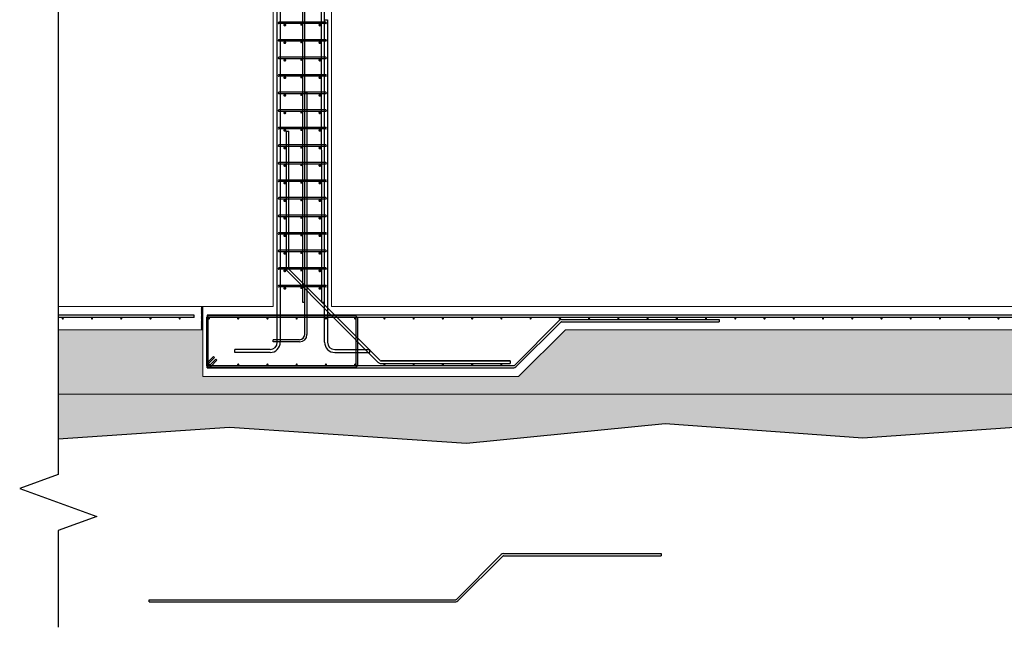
# Model space of a CAD drawing. Header units: inches. Extents: x 25395 to 30159, y 885 to 2190.
# Tile 10 of 15: x 29484 to 29821, y 885 to 1092. Entities that reach past the tile are written whole.
import ezdxf

# ---------------------------------------------------------------- set-up
doc = ezdxf.new("R2010")
doc.units = ezdxf.units.IN
doc.header["$LTSCALE"] = 0.01
doc.header["$MEASUREMENT"] = 0
for name, color, linetype, lineweight in [('A-WALL-FULL-INTR', 3, 'Continuous', 13), ('G-SECT2', 4, 'Continuous', 30), ('S-WALL-SHEA', 115, 'Continuous', 30), ('SDTL', 6, 'Continuous', 25)]:
    doc.layers.add(name, color=color, linetype=linetype, lineweight=lineweight)

msp = doc.modelspace()

# ---------------------------------------------------------------- hatches: boundary and pattern name
at = {"layer": 'G-SECT2'}
h = msp.add_hatch(dxfattribs=at)
h.set_pattern_fill('GRAVEL', color=256, scale=7.5)
h.set_pattern_definition([(228.0127875, (5.4, 7.5), (-60, -67.5), [1.00902, -99.8931604]), (184.9697407, (4.725, 6.75), (90, 7.5), [1.73151, -171.4194357]), (132.510447, (3, 6.6), (75, -82.5), [1.22091, -120.8702445]), (267.273689, (0.075, 4.725), (7.5, 150), [1.576785, -156.1016853]), (292.8336542, (0, 3.15), (-37.5, 90), [1.5461625, -153.0702985]), (357.273689, (0.6, 1.725), (-150, 7.5), [1.576785, -156.1016853]), (37.6942405, (2.175, 1.65), (-97.5, -75), [2.0852175, -206.4363641]), (72.2553284, (3.825, 2.925), (52.5, 165), [1.96866, -194.8974112]), (121.4295656, (4.425, 4.8), (-60, 97.5), [1.582125, -156.6305483]), (175.2363583, (3.6, 6.15), (82.5, -7.5), [1.80624, -88.5057193]), (222.3974378, (1.8, 6.3), (-90, -82.5), [2.33586, -231.2503125]), (138.8140748, (7.5, 4.65), (-52.5, 45), [0.7972575, -78.9288361]), (171.4692344, (6.9, 5.175), (97.5, -15), [1.5167775, -150.1613356]), (225, (5.4, 5.4), (-8e-16, -7.5), [1.0606575, -9.5459442]), (203.1985905, (4.875, 6.3), (37.5, 15), [0.571185, -56.5471133]), (291.8014095, (4.35, 6.075), (-7.5, 22.5), [0.8077725, -39.5809636]), (30.9637565, (4.65, 5.325), (22.5, 15), [1.3119675, -42.4201717]), (161.565051, (5.775, 6), (15, -7.5), [0.9486825, -22.7684]), (16.3895403, (0, 6.075), (75, 22.5), [1.329, -131.5713386]), (70.346176, (1.275, 6.45), (-30, -82.5), [1.1149575, -110.3805581]), (293.1985905, (5.775, 7.5), (-15, 37.5), [1.1423625, -55.9759358]), (343.6104597, (6.225, 6.45), (-75, 22.5), [1.329, -131.5713386]), (339.4439548, (0, 1.425), (-37.5, 15), [1.2816, -62.798428]), (294.7751406, (1.2, 0.975), (-37.5, 82.5), [1.073835, -106.309823]), (66.8014095, (5.85, 0), (15, 37.5), [1.1423625, -55.9759358]), (17.3540246, (6.3, 1.05), (-97.5, -30), [1.2572325, -124.4656771]), (69.4439548, (2.175, 0), (-15, -37.5), [0.6408, -63.439228]), (101.3099325, (5.4, 0), (-7.5, 30), [0.382425, -37.8602214]), (165.9637565, (5.325, 0.375), (22.5, -7.5), [1.5461625, -29.3771297]), (186.009006, (3.825, 0.75), (75, 7.5), [1.432875, -141.8544238]), (303.6900675, (4.65, 4.65), (-7.5, 15), [1.081665, -25.9599696]), (353.1572266, (5.25, 3.75), (127.5, -15), [1.888455, -186.9567197]), (60.945396, (7.125, 3.525), (-30, -52.5), [0.77217, -76.445056]), (90, (7.5, 4.2), (-7.5, 7.5), [0.45, -7.05]), (120.2564372, (3.675, 0.975), (30, -52.5), [1.04193, -103.1514]), (48.0127875, (3.15, 1.875), (60, 67.5), [2.01804, -98.8841404]), (0, (4.5, 3.375), (7.5, 7.5), [1.95, -5.55]), (325.3048465, (6.45, 3.375), (75, -52.5), [1.185855, -117.3995573]), (254.054604, (7.425, 2.7), (-7.5, -30), [1.092015, -53.5088092]), (207.6459754, (7.125, 1.65), (-142.5, -75), [1.7779875, -176.0210564]), (175.4260787, (5.55, 0.825), (-97.5, 7.5), [1.8809925, -186.2180506])])
h.paths.add_polyline_path([(29670.66, 986.45), (29654.66, 970.45), (29546.7, 970.45), (29546.7, 986.45), (29497.2, 986.45), (29497.2, 964.45), (30134.69, 964.45), (30134.69, 970.45), (29947, 970.45), (29931, 986.45)])
at = {"layer": 'S-WALL-SHEA'}
h = msp.add_hatch(dxfattribs=at)
h.set_pattern_fill('EARTH', color=256, scale=35)
h.set_pattern_definition([(0, (0, -4), (8.75, 8.75), [8.75, -8.75]), (0, (0, -0.719), (8.75, 8.75), [8.75, -8.75]), (0, (0, 2.5625), (8.75, 8.75), [8.75, -8.75]), (90, (1.094, 3.656), (-8.75, 8.75), [8.75, -8.75]), (90, (4.375, 3.656), (-8.75, 8.75), [8.75, -8.75]), (90, (7.656, 3.656), (-8.75, 8.75), [8.75, -8.75])])
h.paths.add_polyline_path([(30134.69, 970.45), (30132.7, 970.45), (30132.7, 964.45), (29497.2, 964.45), (29497.2, 949.06), (29555.8, 953.05), (29636.86, 947.53), (29704.73, 954.28), (29772.38, 949.37), (29842.12, 954.3), (29934.86, 948.77), (30007.02, 953.38), (30057.17, 948.88), (30090.6, 951.76), (30113.64, 948.31), (30127.28, 951), (30147.25, 947.54), (30157.81, 955.99), (30154.54, 965.01), (30159.15, 975.94), (30154.93, 991.49), (30134.69, 994.45)])
at = {"layer": 'SDTL'}
h = msp.add_hatch(dxfattribs=at)
h.set_pattern_fill('ANSI31', color=256)
h.paths.add_polyline_path([(29546.7, 994.45), (29546.2, 994.45), (29546.2, 986.45), (29546.7, 986.45)])

# ---------------------------------------------------------------- linework, layer by layer
at = {"layer": 'A-WALL-FULL-INTR'}
for p, q in [((29570.7, 994.45), (29570.7, 1306.45)), ((29590.7, 994.45), (29590.7, 1280.45)), ((29497.2, 994.45), (29570.7, 994.45)), ((29546.2, 986.45), (29546.2, 994.45)), ((29546.7, 970.45), (29546.7, 994.45)), ((30010.7, 994.45), (29590.7, 994.45)), ((29497.2, 986.45), (29546.7, 986.45)), ((29654.66, 970.45), (29670.66, 986.45)), ((29931, 986.45), (29670.66, 986.45)), ((29546.7, 970.45), (29654.66, 970.45)), ((30134.69, 964.45), (29497.2, 964.45))]:
    msp.add_line(p, q, dxfattribs=at)
at = {"layer": 'S-WALL-SHEA'}
msp.add_lwpolyline([(30134.69, 994.45), (30154.93, 991.49), (30159.15, 975.94), (30154.54, 965.01), (30157.81, 955.99), (30147.25, 947.54), (30127.28, 951), (30113.64, 948.31), (30090.6, 951.76), (30057.17, 948.88), (30007.02, 953.38), (29934.86, 948.77), (29842.12, 954.3), (29772.38, 949.37), (29704.73, 954.28), (29636.86, 947.53), (29555.8, 953.05), (29497.2, 949.06)], dxfattribs=at)
at = {"layer": 'SDTL'}
for p, q in [((29587.08, 1300.38), (29587.2, 995.95)), ((29588.08, 1300.38), (29588.2, 995.95)), ((29580.7, 1296.01), (29580.7, 995.95)), ((29581.45, 1296.01), (29581.45, 995.95)), ((29572.14, 982.2), (29572.14, 1190.45)), ((29573.14, 1190.45), (29573.14, 982.2)), ((29588.7, 1091.62), (29572.7, 1091.62)), ((29588.7, 1091.12), (29572.7, 1091.12)), ((29588.29, 982.2), (29588.25, 1092.45)), ((29588.25, 1092.45), (29589.25, 1092.45)), ((29589.25, 1092.45), (29589.29, 982.2)), ((29588.7, 1085.62), (29572.7, 1085.62)), ((29588.7, 1085.12), (29572.7, 1085.12)), ((29588.7, 1079.62), (29572.7, 1079.62)), ((29588.7, 1079.12), (29572.7, 1079.12)), ((29588.7, 1073.62), (29572.7, 1073.62)), ((29588.7, 1073.12), (29572.7, 1073.12)), ((29588.7, 1067.62), (29572.7, 1067.62)), ((29581.51, 984.82), (29581.51, 1067.45)), ((29581.51, 1067.45), (29582.26, 1067.45)), ((29582.26, 1067.45), (29582.26, 984.82)), ((29588.7, 1067.12), (29572.7, 1067.12)), ((29588.7, 1061.62), (29572.7, 1061.62)), ((29588.7, 1061.12), (29572.7, 1061.12)), ((29588.7, 1055.62), (29572.7, 1055.62)), ((29588.7, 1055.12), (29572.7, 1055.12)), ((29575.22, 1007.12), (29575.22, 1054.29)), ((29575.22, 1054.29), (29576.09, 1054.29)), ((29576.09, 1007.28), (29576.09, 1054.29)), ((29588.7, 1049.62), (29572.7, 1049.62)), ((29588.7, 1049.12), (29572.7, 1049.12)), ((29588.7, 1043.62), (29572.7, 1043.62)), ((29588.7, 1043.12), (29572.7, 1043.12)), ((29588.7, 1037.62), (29572.7, 1037.62)), ((29588.7, 1037.12), (29572.7, 1037.12)), ((29588.7, 1031.62), (29572.7, 1031.62)), ((29588.7, 1031.12), (29572.7, 1031.12)), ((29588.7, 1025.62), (29572.7, 1025.62)), ((29588.7, 1025.12), (29572.7, 1025.12)), ((29588.7, 1019.62), (29572.7, 1019.62)), ((29588.7, 1019.12), (29572.7, 1019.12)), ((29588.7, 1013.62), (29572.7, 1013.62)), ((29588.7, 1013.12), (29572.7, 1013.12)), ((29588.7, 1007.62), (29572.7, 1007.62)), ((29588.7, 1007.12), (29572.7, 1007.12)), ((29607.3, 975.94), (29576.18, 1007.06)), ((29575.57, 1006.44), (29606.68, 975.32)), ((29588.7, 1001.62), (29572.7, 1001.62)), ((29588.7, 1001.12), (29572.7, 1001.12)), ((29580.7, 995.95), (29581.45, 995.95)), ((29587.2, 995.95), (29588.2, 995.95)), ((29543.7, 991.45), (29497.2, 991.45)), ((29543.7, 990.7), (29497.2, 990.7)), ((29543.7, 990.7), (29543.7, 991.45)), ((29547.88, 990.32), (29547.88, 974.57)), ((30129.7, 991.45), (29548.2, 991.45)), ((29548.2, 991.45), (29548.2, 990.7)), ((30129.7, 990.7), (29548.2, 990.7)), ((29548.38, 990.32), (29548.38, 974.57)), ((29598.76, 991.2), (29548.76, 991.2)), ((29598.76, 990.7), (29548.76, 990.7)), ((29592.38, 990.86), (29607.3, 975.94)), ((29599.13, 974.57), (29599.13, 990.32)), ((29599.63, 974.57), (29599.63, 990.32)), ((29653.2, 974.29), (29668.55, 989.63)), ((29653.73, 973.76), (29669.08, 989.1)), ((29669.3, 989.95), (29723.3, 989.95)), ((29669.3, 989.2), (29723.3, 989.2)), ((29723.3, 989.95), (29723.3, 989.2)), ((29579.76, 983.07), (29570.76, 983.07)), ((29570.76, 982.32), (29570.76, 983.07)), ((29579.76, 982.32), (29570.76, 982.32)), ((29548.14, 975.19), (29550.26, 977.31)), ((29548.49, 974.84), (29550.62, 976.96)), ((29550.26, 977.31), (29550.62, 976.96)), ((29569.64, 979.7), (29557.64, 979.7)), ((29557.64, 978.7), (29557.64, 979.7)), ((29569.64, 978.7), (29557.64, 978.7)), ((29591.79, 979.7), (29603.79, 979.7)), ((29591.79, 978.7), (29603.79, 978.7)), ((29603.79, 978.7), (29603.79, 979.7)), ((29548.2, 974.2), (29652.98, 974.2)), ((29548.2, 973.45), (29548.2, 974.2)), ((29548.2, 973.45), (29652.98, 973.45)), ((29548.76, 974.2), (29598.76, 974.2)), ((29548.76, 973.7), (29598.76, 973.7)), ((29549.02, 974.31), (29551.15, 976.43)), ((29549.38, 973.95), (29551.5, 976.07)), ((29551.15, 976.43), (29551.5, 976.07)), ((29607.61, 975.81), (29651.72, 975.81)), ((29651.72, 975.81), (29607.61, 975.81)), ((29607.61, 974.94), (29651.72, 974.94)), ((29651.72, 975.81), (29651.72, 974.94)), ((29633.36, 894.29), (29648.71, 909.63)), ((29649.46, 909.95), (29703.46, 909.95)), ((29649.46, 909.2), (29703.46, 909.2)), ((29703.46, 909.95), (29703.46, 909.2)), ((29633.89, 893.76), (29649.24, 909.1)), ((29528.36, 894.2), (29633.14, 894.2)), ((29528.36, 893.45), (29528.36, 894.2)), ((29528.36, 893.45), (29633.14, 893.45))]:
    msp.add_line(p, q, dxfattribs=at)
at = {"layer": 'SDTL', "linetype": 'Continuous'}
for p, q in [((29497.2, 1168.45), (29497.2, 937.03)), ((29497.2, 937.03), (29484.03, 932.23)), ((29484.03, 932.23), (29510.37, 922.65)), ((29510.37, 922.65), (29497.2, 917.85)), ((29497.2, 917.85), (29497.2, 884.76))]:
    msp.add_line(p, q, dxfattribs=at)
at = {"layer": 'SDTL'}
for points, const_width in [([(29574.45, 1090.62, 1), (29574.95, 1090.62, 1)], 0.499), ([(29580.14, 1090.75, 1), (29580.51, 1090.75, 1)], 0.374), ([(29586.45, 1090.62, 1), (29586.95, 1090.62, 1)], 0.499), ([(29574.45, 1084.62, 1), (29574.95, 1084.62, 1)], 0.499), ([(29580.14, 1084.75, 1), (29580.51, 1084.75, 1)], 0.374), ([(29586.45, 1084.62, 1), (29586.95, 1084.62, 1)], 0.499), ([(29574.45, 1078.62, 1), (29574.95, 1078.62, 1)], 0.499), ([(29580.14, 1078.75, 1), (29580.51, 1078.75, 1)], 0.374), ([(29586.45, 1078.62, 1), (29586.95, 1078.62, 1)], 0.499), ([(29574.45, 1072.62, 1), (29574.95, 1072.62, 1)], 0.499), ([(29580.14, 1072.75, 1), (29580.51, 1072.75, 1)], 0.374), ([(29586.45, 1072.62, 1), (29586.95, 1072.62, 1)], 0.499), ([(29574.45, 1066.62, 1), (29574.95, 1066.62, 1)], 0.499), ([(29580.14, 1066.75, 1), (29580.51, 1066.75, 1)], 0.374), ([(29586.45, 1066.62, 1), (29586.95, 1066.62, 1)], 0.499), ([(29574.45, 1060.62, 1), (29574.95, 1060.62, 1)], 0.499), ([(29580.14, 1060.75, 1), (29580.51, 1060.75, 1)], 0.374), ([(29586.45, 1060.62, 1), (29586.95, 1060.62, 1)], 0.499), ([(29574.45, 1054.62, 1), (29574.95, 1054.62, 1)], 0.499), ([(29580.14, 1054.75, 1), (29580.51, 1054.75, 1)], 0.374), ([(29586.45, 1054.62, 1), (29586.95, 1054.62, 1)], 0.499), ([(29574.45, 1048.62, 1), (29574.95, 1048.62, 1)], 0.499), ([(29580.14, 1048.75, 1), (29580.51, 1048.75, 1)], 0.374), ([(29586.45, 1048.62, 1), (29586.95, 1048.62, 1)], 0.499), ([(29574.45, 1042.62, 1), (29574.95, 1042.62, 1)], 0.499), ([(29580.14, 1042.75, 1), (29580.51, 1042.75, 1)], 0.374), ([(29586.45, 1042.62, 1), (29586.95, 1042.62, 1)], 0.499), ([(29574.45, 1036.62, 1), (29574.95, 1036.62, 1)], 0.499), ([(29580.14, 1036.75, 1), (29580.51, 1036.75, 1)], 0.374), ([(29586.45, 1036.62, 1), (29586.95, 1036.62, 1)], 0.499), ([(29574.45, 1030.62, 1), (29574.95, 1030.62, 1)], 0.499), ([(29580.14, 1030.75, 1), (29580.51, 1030.75, 1)], 0.374), ([(29586.45, 1030.62, 1), (29586.95, 1030.62, 1)], 0.499), ([(29574.45, 1024.62, 1), (29574.95, 1024.62, 1)], 0.499), ([(29580.14, 1024.75, 1), (29580.51, 1024.75, 1)], 0.374), ([(29586.45, 1024.62, 1), (29586.95, 1024.62, 1)], 0.499), ([(29574.45, 1018.62, 1), (29574.95, 1018.62, 1)], 0.499), ([(29580.14, 1018.75, 1), (29580.51, 1018.75, 1)], 0.374), ([(29586.45, 1018.62, 1), (29586.95, 1018.62, 1)], 0.499), ([(29574.45, 1012.62, 1), (29574.95, 1012.62, 1)], 0.499), ([(29580.14, 1012.75, 1), (29580.51, 1012.75, 1)], 0.374), ([(29586.45, 1012.62, 1), (29586.95, 1012.62, 1)], 0.499), ([(29574.45, 1006.62, 1), (29574.95, 1006.62, 1)], 0.499), ([(29580.14, 1006.75, 1), (29580.51, 1006.75, 1)], 0.374), ([(29586.45, 1006.62, 1), (29586.95, 1006.62, 1)], 0.499), ([(29574.45, 1000.62, 1), (29574.95, 1000.62, 1)], 0.499), ([(29580.14, 1000.75, 1), (29580.51, 1000.75, 1)], 0.374), ([(29586.45, 1000.62, 1), (29586.95, 1000.62, 1)], 0.499), ([(29498.57, 990.32, 1), (29498.95, 990.32, 1)], 0.374), ([(29508.57, 990.32, 1), (29508.95, 990.32, 1)], 0.374), ([(29518.57, 990.32, 1), (29518.95, 990.32, 1)], 0.374), ([(29528.57, 990.32, 1), (29528.95, 990.32, 1)], 0.374), ([(29538.57, 990.32, 1), (29538.95, 990.32, 1)], 0.374), ([(29548.57, 990.32, 1), (29548.95, 990.32, 1)], 0.374), ([(29558.57, 990.32, 1), (29558.95, 990.32, 1)], 0.374), ([(29568.57, 990.32, 1), (29568.95, 990.32, 1)], 0.374), ([(29578.57, 990.32, 1), (29578.95, 990.32, 1)], 0.374), ([(29588.57, 990.32, 1), (29588.95, 990.32, 1)], 0.374), ([(29598.57, 990.32, 1), (29598.95, 990.32, 1)], 0.374), ([(29608.57, 990.32, 1), (29608.95, 990.32, 1)], 0.374), ([(29618.57, 990.32, 1), (29618.95, 990.32, 1)], 0.374), ([(29628.57, 990.32, 1), (29628.95, 990.32, 1)], 0.374), ([(29638.57, 990.32, 1), (29638.95, 990.32, 1)], 0.374), ([(29648.57, 990.32, 1), (29648.95, 990.32, 1)], 0.374), ([(29658.57, 990.32, 1), (29658.95, 990.32, 1)], 0.374), ([(29668.57, 990.32, 1), (29668.95, 990.32, 1)], 0.374), ([(29678.57, 990.32, 1), (29678.95, 990.32, 1)], 0.374), ([(29688.57, 990.32, 1), (29688.95, 990.32, 1)], 0.374), ([(29698.57, 990.32, 1), (29698.95, 990.32, 1)], 0.374), ([(29708.57, 990.32, 1), (29708.95, 990.32, 1)], 0.374), ([(29718.57, 990.32, 1), (29718.95, 990.32, 1)], 0.374), ([(29728.57, 990.32, 1), (29728.95, 990.32, 1)], 0.374), ([(29738.57, 990.32, 1), (29738.95, 990.32, 1)], 0.374), ([(29748.57, 990.32, 1), (29748.95, 990.32, 1)], 0.374), ([(29758.57, 990.32, 1), (29758.95, 990.32, 1)], 0.374), ([(29768.57, 990.32, 1), (29768.95, 990.32, 1)], 0.374), ([(29778.57, 990.32, 1), (29778.95, 990.32, 1)], 0.374), ([(29788.57, 990.32, 1), (29788.95, 990.32, 1)], 0.374), ([(29798.57, 990.32, 1), (29798.95, 990.32, 1)], 0.374), ([(29808.57, 990.32, 1), (29808.95, 990.32, 1)], 0.374), ([(29818.57, 990.32, 1), (29818.95, 990.32, 1)], 0.374), ([(29548.57, 974.57, 1), (29548.95, 974.57, 1)], 0.374), ([(29558.57, 974.57, 1), (29558.95, 974.57, 1)], 0.374), ([(29568.57, 974.57, 1), (29568.95, 974.57, 1)], 0.374), ([(29578.57, 974.57, 1), (29578.95, 974.57, 1)], 0.374), ([(29588.57, 974.57, 1), (29588.95, 974.57, 1)], 0.374), ([(29598.57, 974.57, 1), (29598.95, 974.57, 1)], 0.374), ([(29608.57, 974.57, 1), (29608.95, 974.57, 1)], 0.374), ([(29618.57, 974.57, 1), (29618.95, 974.57, 1)], 0.374), ([(29628.57, 974.57, 1), (29628.95, 974.57, 1)], 0.374), ([(29638.57, 974.57, 1), (29638.95, 974.57, 1)], 0.374), ([(29648.57, 974.57, 1), (29648.95, 974.57, 1)], 0.374)]:
    msp.add_lwpolyline(points, format="xyb", close=True, dxfattribs=dict(at, const_width=const_width))
for centre, radius, start, end in [((29572.7, 1091.37), 0.25, 90, 270), ((29588.7, 1091.37), 0.25, 270, 90), ((29572.7, 1085.37), 0.25, 90, 270), ((29588.7, 1085.37), 0.25, 270, 90), ((29572.7, 1079.37), 0.25, 90, 270), ((29588.7, 1079.37), 0.25, 270, 90), ((29572.7, 1073.37), 0.25, 90, 270), ((29588.7, 1073.37), 0.25, 270, 90), ((29572.7, 1067.37), 0.25, 90, 270), ((29588.7, 1067.37), 0.25, 270, 90), ((29572.7, 1061.37), 0.25, 90, 270), ((29588.7, 1061.37), 0.25, 270, 90), ((29572.7, 1055.37), 0.25, 90, 270), ((29588.7, 1055.37), 0.25, 270, 90), ((29572.7, 1049.37), 0.25, 90, 270), ((29588.7, 1049.37), 0.25, 270, 90), ((29572.7, 1043.37), 0.25, 90, 270), ((29588.7, 1043.37), 0.25, 270, 90), ((29572.7, 1037.37), 0.25, 90, 270), ((29588.7, 1037.37), 0.25, 270, 90), ((29572.7, 1031.37), 0.25, 90, 270), ((29588.7, 1031.37), 0.25, 270, 90), ((29572.7, 1025.37), 0.25, 90, 270), ((29588.7, 1025.37), 0.25, 270, 90), ((29572.7, 1019.37), 0.25, 90, 270), ((29588.7, 1019.37), 0.25, 270, 90), ((29572.7, 1013.37), 0.25, 90, 270), ((29588.7, 1013.37), 0.25, 270, 90), ((29572.7, 1007.37), 0.25, 90, 270), ((29576.41, 1007.28), 1.19, 180, 225), ((29576.41, 1007.28), 0.312, 180, 225), ((29588.7, 1007.37), 0.25, 270, 90), ((29572.7, 1001.37), 0.25, 90, 270), ((29588.7, 1001.37), 0.25, 270, 90), ((29548.76, 990.32), 0.875, 90, 180), ((29548.76, 990.32), 0.375, 90, 180), ((29598.76, 990.32), 0.875, 0, 90), ((29598.76, 990.32), 0.375, 0, 90), ((29669.3, 988.88), 1.06, 90, 135), ((29669.3, 988.88), 0.312, 90, 135), ((29579.76, 984.82), 2.5, 270, 0), ((29579.76, 984.82), 1.75, 270, 0), ((29569.64, 982.2), 2.5, 270, 0), ((29569.64, 982.2), 3.5, 270, 0), ((29591.79, 982.2), 3.5, 180, 270), ((29591.79, 982.2), 2.5, 180, 270), ((29548.76, 974.57), 0.875, 135, 315), ((29548.76, 974.57), 0.375, 135, 315), ((29598.76, 974.57), 0.375, 270, 0), ((29598.76, 974.57), 0.875, 270, 0), ((29607.61, 976.25), 1.31, 225, 270), ((29607.61, 976.25), 0.438, 225, 270), ((29652.98, 974.51), 0.312, 270, 315), ((29652.98, 974.51), 1.06, 270, 315), ((29649.46, 908.88), 1.06, 90, 135), ((29649.46, 908.88), 0.312, 90, 135), ((29633.14, 894.51), 0.312, 270, 315), ((29633.14, 894.51), 1.06, 270, 315)]:
    msp.add_arc(centre, radius, start, end, dxfattribs=at)

doc.saveas('drawing.dxf')
